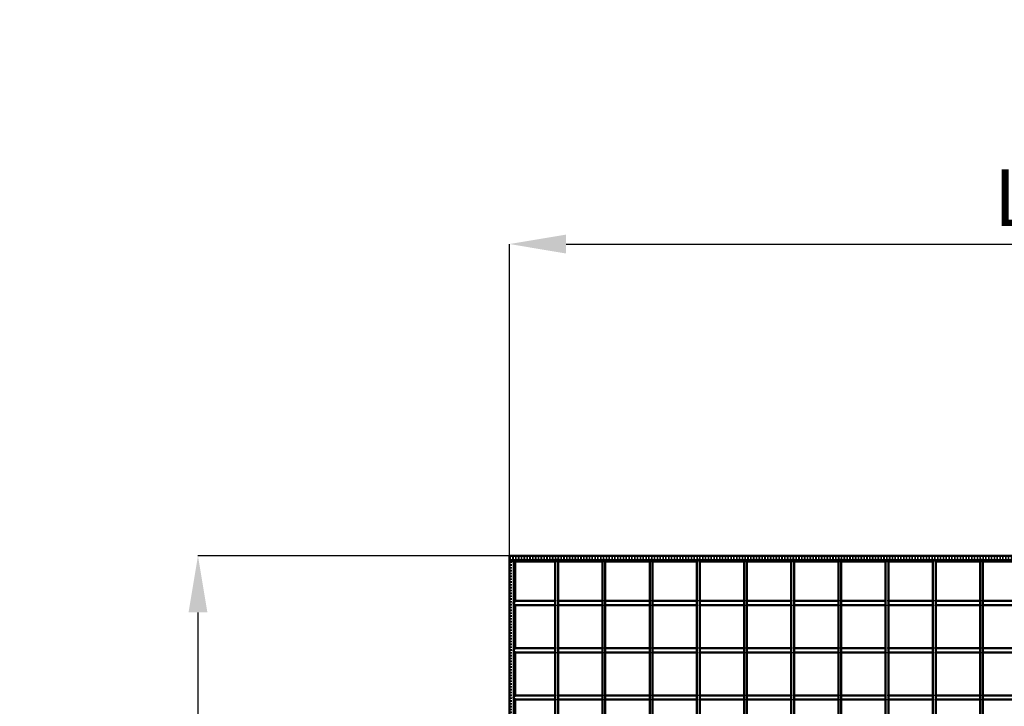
# Model space of a CAD drawing. Header units: millimetres. Extents: x -846 to 545, y -500 to 878.
# Tile 4 of 10: x -846 to -151, y 394 to 878. Entities that reach past the tile are written whole.
import ezdxf

# ---------------------------------------------------------------- set-up
doc = ezdxf.new("R2010")
doc.units = ezdxf.units.MM
doc.linetypes.add('Dashed', pattern=[2, 1, -1])
for name, color, linetype, lineweight in [('2d ConnectionPoints', 7, 'Continuous', 50), ('AM_0', 7, 'Continuous', 50), ('AM_5', 3, 'Continuous', 25), ('AM_9', 6, 'Dashed', 25)]:
    doc.layers.add(name, color=color, linetype=linetype, lineweight=lineweight)
doc.dimstyles.new('ISO-25', dxfattribs={"dimtxt": 2.5, "dimasz": 2.5, "dimexe": 1.25, "dimexo": 0.625, "dimtad": 1, "dimtxsty": 'Standard', "dimcen": 2.5, "dimadec": 0, "dimazin": 0, "dimtfac": 1, "dimtmove": 0, "dimatfit": 3, "dimfxl": 1, "dimarcsym": 0})

# ---------------------------------------------------------------- blocks, each defined once
blk = doc.blocks.new('3_LP330333P350110001000VERTICALC1_0_in_LPP33033311100010003500_4')
at = {"layer": 'AM_0'}
for p, q in [((-467.62, -497), (-467.62, 497)), ((-465.62, 497), (-467.62, 497)), ((-465.62, -497), (-465.62, 497)), ((-465.62, -497), (-467.62, -497))]:
    blk.add_line(p, q, dxfattribs=at)
blk = doc.blocks.new('4_LP330333P350110001000VERTICALC2_0_in_LPP33033311100010003500_4')
at = {"layer": 'AM_0'}
for p, q in [((-434.29, -497), (-434.29, 497)), ((-432.29, 497), (-434.29, 497)), ((-432.29, -497), (-432.29, 497)), ((-432.29, -497), (-434.29, -497))]:
    blk.add_line(p, q, dxfattribs=at)
blk = doc.blocks.new('5_LP330333P350110001000VERTICALC3_0_in_LPP33033311100010003500_4')
at = {"layer": 'AM_0'}
for p, q in [((-400.96, -497), (-400.96, 497)), ((-398.96, 497), (-400.96, 497)), ((-398.96, -497), (-398.96, 497)), ((-398.96, -497), (-400.96, -497))]:
    blk.add_line(p, q, dxfattribs=at)
blk = doc.blocks.new('6_LP330333P350110001000VERTICALC4_0_in_LPP33033311100010003500_4')
at = {"layer": 'AM_0'}
for p, q in [((-367.63, -497), (-367.63, 497)), ((-365.63, 497), (-367.63, 497)), ((-365.63, -497), (-365.63, 497)), ((-365.63, -497), (-367.63, -497))]:
    blk.add_line(p, q, dxfattribs=at)
blk = doc.blocks.new('7_LP330333P350110001000VERTICALC5_0_in_LPP33033311100010003500_4')
at = {"layer": 'AM_0'}
for p, q in [((-334.3, -497), (-334.3, 497)), ((-332.3, 497), (-334.3, 497)), ((-332.3, -497), (-332.3, 497)), ((-332.3, -497), (-334.3, -497))]:
    blk.add_line(p, q, dxfattribs=at)
blk = doc.blocks.new('8_LP330333P350110001000VERTICALC6_0_in_LPP33033311100010003500_4')
at = {"layer": 'AM_0'}
for p, q in [((-300.97, -497), (-300.97, 497)), ((-298.97, 497), (-300.97, 497)), ((-298.97, -497), (-298.97, 497)), ((-298.97, -497), (-300.97, -497))]:
    blk.add_line(p, q, dxfattribs=at)
blk = doc.blocks.new('9_LP330333P350110001000VERTICALC7_0_in_LPP33033311100010003500_4')
at = {"layer": 'AM_0'}
for p, q in [((-267.64, -497), (-267.64, 497)), ((-265.64, 497), (-267.64, 497)), ((-265.64, -497), (-265.64, 497)), ((-265.64, -497), (-267.64, -497))]:
    blk.add_line(p, q, dxfattribs=at)
blk = doc.blocks.new('10_LP330333P350110001000VERTICALC8_0_in_LPP33033311100010003500_4')
at = {"layer": 'AM_0'}
for p, q in [((-234.31, -497), (-234.31, 497)), ((-232.31, 497), (-234.31, 497)), ((-232.31, -497), (-232.31, 497)), ((-232.31, -497), (-234.31, -497))]:
    blk.add_line(p, q, dxfattribs=at)
blk = doc.blocks.new('11_LP330333P350110001000VERTICALC9_0_in_LPP33033311100010003500_4')
at = {"layer": 'AM_0'}
for p, q in [((-200.98, -497), (-200.98, 497)), ((-198.98, 497), (-200.98, 497)), ((-198.98, -497), (-198.98, 497)), ((-198.98, -497), (-200.98, -497))]:
    blk.add_line(p, q, dxfattribs=at)
blk = doc.blocks.new('12_dxk8jpgbps7bwgs6sissy9bfq________0_in_LPP33033311100010003500_4')
at = {"layer": 'AM_0'}
for p, q in [((-167.65, -497), (-167.65, 497)), ((-165.65, 497), (-167.65, 497)), ((-165.65, -497), (-165.65, 497)), ((-165.65, -497), (-167.65, -497))]:
    blk.add_line(p, q, dxfattribs=at)
blk = doc.blocks.new('32_jwcoudhm3m8qs2n1itaudsbrq________0_in_LPP33033311100010003500_4')
at = {"layer": 'AM_0'}
for p, q in [((-500, 500), (500, 500)), ((-500, 497), (-500, 500)), ((-500, 497), (500, 497)), ((-496.05, 496.05), (-467.62, 496.05)), ((-465.62, 496.05), (-434.29, 496.05)), ((-432.29, 496.05), (-400.96, 496.05)), ((-398.96, 496.05), (-367.63, 496.05)), ((-365.63, 496.05), (-334.3, 496.05)), ((-332.3, 496.05), (-300.97, 496.05)), ((-298.97, 496.05), (-267.64, 496.05)), ((-265.64, 496.05), (-234.31, 496.05)), ((-232.31, 496.05), (-200.98, 496.05)), ((-198.98, 496.05), (-167.65, 496.05)), ((-165.65, 496.05), (-134.32, 496.05))]:
    blk.add_line(p, q, dxfattribs=at)
at = {"layer": 'AM_9'}
for p, q in [((-500, 498.92), (500, 498.92)), ((-500, 498.4), (500, 498.4)), ((-500, 496.05), (-496.05, 496.05)), ((-467.62, 496.05), (-465.62, 496.05)), ((-434.29, 496.05), (-432.29, 496.05)), ((-400.96, 496.05), (-398.96, 496.05)), ((-367.63, 496.05), (-365.63, 496.05)), ((-334.3, 496.05), (-332.3, 496.05)), ((-300.97, 496.05), (-298.97, 496.05)), ((-267.64, 496.05), (-265.64, 496.05)), ((-234.31, 496.05), (-232.31, 496.05)), ((-200.98, 496.05), (-198.98, 496.05)), ((-167.65, 496.05), (-165.65, 496.05))]:
    blk.add_line(p, q, dxfattribs=at)
blk = doc.blocks.new('59_1xtba3bqgjpgudobtf926lygj________0_in_LPP33033311100010003500_4')
at = {"layer": 'AM_0'}
for p, q in [((-467.62, 401.46), (-497, 401.46)), ((-497, 401.46), (-497, 398.46)), ((-467.62, 398.46), (-497, 398.46)), ((-467.62, 401.46), (-467.62, 398.46)), ((-434.29, 401.46), (-465.62, 401.46)), ((-465.62, 398.46), (-465.62, 401.46)), ((-434.29, 398.46), (-465.62, 398.46)), ((-434.29, 401.46), (-434.29, 398.46)), ((-432.29, 398.46), (-432.29, 401.46)), ((-400.96, 401.46), (-432.29, 401.46)), ((-400.96, 398.46), (-432.29, 398.46)), ((-400.96, 401.46), (-400.96, 398.46)), ((-398.96, 398.46), (-398.96, 401.46)), ((-367.63, 401.46), (-398.96, 401.46)), ((-367.63, 398.46), (-398.96, 398.46)), ((-367.63, 401.46), (-367.63, 398.46)), ((-365.63, 398.46), (-365.63, 401.46)), ((-334.3, 401.46), (-365.63, 401.46)), ((-334.3, 398.46), (-365.63, 398.46)), ((-334.3, 401.46), (-334.3, 398.46)), ((-300.97, 401.46), (-332.3, 401.46)), ((-332.3, 398.46), (-332.3, 401.46)), ((-300.97, 398.46), (-332.3, 398.46)), ((-300.97, 401.46), (-300.97, 398.46)), ((-298.97, 398.46), (-298.97, 401.46)), ((-267.64, 401.46), (-298.97, 401.46)), ((-267.64, 398.46), (-298.97, 398.46)), ((-267.64, 401.46), (-267.64, 398.46)), ((-265.64, 398.46), (-265.64, 401.46)), ((-234.31, 401.46), (-265.64, 401.46)), ((-234.31, 398.46), (-265.64, 398.46)), ((-234.31, 401.46), (-234.31, 398.46)), ((-232.31, 398.46), (-232.31, 401.46)), ((-200.98, 401.46), (-232.31, 401.46)), ((-200.98, 398.46), (-232.31, 398.46)), ((-200.98, 401.46), (-200.98, 398.46)), ((-198.98, 398.46), (-198.98, 401.46)), ((-167.65, 401.46), (-198.98, 401.46)), ((-167.65, 398.46), (-198.98, 398.46)), ((-167.65, 401.46), (-167.65, 398.46)), ((-165.65, 398.46), (-165.65, 401.46)), ((-134.32, 401.46), (-165.65, 401.46)), ((-134.32, 398.46), (-165.65, 398.46))]:
    blk.add_line(p, q, dxfattribs=at)
at = {"layer": 'AM_9'}
for p, q in [((-465.62, 401.46), (-467.62, 401.46)), ((-467.62, 398.46), (-465.62, 398.46)), ((-432.29, 401.46), (-434.29, 401.46)), ((-434.29, 398.46), (-432.29, 398.46)), ((-398.96, 401.46), (-400.96, 401.46)), ((-400.96, 398.46), (-398.96, 398.46)), ((-365.63, 401.46), (-367.63, 401.46)), ((-367.63, 398.46), (-365.63, 398.46)), ((-332.3, 401.46), (-334.3, 401.46)), ((-334.3, 398.46), (-332.3, 398.46)), ((-298.97, 401.46), (-300.97, 401.46)), ((-300.97, 398.46), (-298.97, 398.46)), ((-265.64, 401.46), (-267.64, 401.46)), ((-267.64, 398.46), (-265.64, 398.46)), ((-232.31, 401.46), (-234.31, 401.46)), ((-234.31, 398.46), (-232.31, 398.46)), ((-198.98, 401.46), (-200.98, 401.46)), ((-200.98, 398.46), (-198.98, 398.46)), ((-165.65, 401.46), (-167.65, 401.46)), ((-167.65, 398.46), (-165.65, 398.46))]:
    blk.add_line(p, q, dxfattribs=at)
blk = doc.blocks.new('60_soiwun4p2mshk7lzi238smm9p________0_in_LPP33033311100010003500_4')
at = {"layer": 'AM_0'}
for p, q in [((-467.62, 434.79), (-497, 434.79)), ((-497, 434.79), (-497, 431.79)), ((-467.62, 431.79), (-497, 431.79)), ((-467.62, 434.79), (-467.62, 431.79)), ((-434.29, 434.79), (-465.62, 434.79)), ((-465.62, 431.79), (-465.62, 434.79)), ((-434.29, 431.79), (-465.62, 431.79)), ((-434.29, 434.79), (-434.29, 431.79)), ((-432.29, 431.79), (-432.29, 434.79)), ((-400.96, 434.79), (-432.29, 434.79)), ((-400.96, 431.79), (-432.29, 431.79)), ((-400.96, 434.79), (-400.96, 431.79)), ((-398.96, 431.79), (-398.96, 434.79)), ((-367.63, 434.79), (-398.96, 434.79)), ((-367.63, 431.79), (-398.96, 431.79)), ((-367.63, 434.79), (-367.63, 431.79)), ((-365.63, 431.79), (-365.63, 434.79)), ((-334.3, 434.79), (-365.63, 434.79)), ((-334.3, 431.79), (-365.63, 431.79)), ((-334.3, 434.79), (-334.3, 431.79)), ((-300.97, 434.79), (-332.3, 434.79)), ((-332.3, 431.79), (-332.3, 434.79)), ((-300.97, 431.79), (-332.3, 431.79)), ((-300.97, 434.79), (-300.97, 431.79)), ((-298.97, 431.79), (-298.97, 434.79)), ((-267.64, 434.79), (-298.97, 434.79)), ((-267.64, 431.79), (-298.97, 431.79)), ((-267.64, 434.79), (-267.64, 431.79)), ((-265.64, 431.79), (-265.64, 434.79)), ((-234.31, 434.79), (-265.64, 434.79)), ((-234.31, 431.79), (-265.64, 431.79)), ((-234.31, 434.79), (-234.31, 431.79)), ((-232.31, 431.79), (-232.31, 434.79)), ((-200.98, 434.79), (-232.31, 434.79)), ((-200.98, 431.79), (-232.31, 431.79)), ((-200.98, 434.79), (-200.98, 431.79)), ((-198.98, 431.79), (-198.98, 434.79)), ((-167.65, 434.79), (-198.98, 434.79)), ((-167.65, 431.79), (-198.98, 431.79)), ((-167.65, 434.79), (-167.65, 431.79)), ((-165.65, 431.79), (-165.65, 434.79)), ((-134.32, 434.79), (-165.65, 434.79)), ((-134.32, 431.79), (-165.65, 431.79))]:
    blk.add_line(p, q, dxfattribs=at)
at = {"layer": 'AM_9'}
for p, q in [((-465.62, 434.79), (-467.62, 434.79)), ((-467.62, 431.79), (-465.62, 431.79)), ((-432.29, 434.79), (-434.29, 434.79)), ((-434.29, 431.79), (-432.29, 431.79)), ((-398.96, 434.79), (-400.96, 434.79)), ((-400.96, 431.79), (-398.96, 431.79)), ((-365.63, 434.79), (-367.63, 434.79)), ((-367.63, 431.79), (-365.63, 431.79)), ((-332.3, 434.79), (-334.3, 434.79)), ((-334.3, 431.79), (-332.3, 431.79)), ((-298.97, 434.79), (-300.97, 434.79)), ((-300.97, 431.79), (-298.97, 431.79)), ((-265.64, 434.79), (-267.64, 434.79)), ((-267.64, 431.79), (-265.64, 431.79)), ((-232.31, 434.79), (-234.31, 434.79)), ((-234.31, 431.79), (-232.31, 431.79)), ((-198.98, 434.79), (-200.98, 434.79)), ((-200.98, 431.79), (-198.98, 431.79)), ((-165.65, 434.79), (-167.65, 434.79)), ((-167.65, 431.79), (-165.65, 431.79))]:
    blk.add_line(p, q, dxfattribs=at)
blk = doc.blocks.new('61_ppggsiohlq3blco5y5aghzkfh________0_in_LPP33033311100010003500_4')
at = {"layer": 'AM_0'}
for p, q in [((-467.62, 468.12), (-497, 468.12)), ((-497, 468.12), (-497, 465.12)), ((-467.62, 468.12), (-467.62, 465.12)), ((-434.29, 468.12), (-465.62, 468.12)), ((-465.62, 465.12), (-465.62, 468.12)), ((-434.29, 468.12), (-434.29, 465.12)), ((-432.29, 465.12), (-432.29, 468.12)), ((-400.96, 468.12), (-432.29, 468.12)), ((-400.96, 468.12), (-400.96, 465.12)), ((-398.96, 465.12), (-398.96, 468.12)), ((-367.63, 468.12), (-398.96, 468.12)), ((-367.63, 468.12), (-367.63, 465.12)), ((-365.63, 465.12), (-365.63, 468.12)), ((-334.3, 468.12), (-365.63, 468.12)), ((-334.3, 468.12), (-334.3, 465.12)), ((-300.97, 468.12), (-332.3, 468.12)), ((-332.3, 465.12), (-332.3, 468.12)), ((-300.97, 468.12), (-300.97, 465.12)), ((-298.97, 465.12), (-298.97, 468.12)), ((-267.64, 468.12), (-298.97, 468.12)), ((-267.64, 468.12), (-267.64, 465.12)), ((-265.64, 465.12), (-265.64, 468.12)), ((-234.31, 468.12), (-265.64, 468.12)), ((-234.31, 468.12), (-234.31, 465.12)), ((-232.31, 465.12), (-232.31, 468.12)), ((-200.98, 468.12), (-232.31, 468.12)), ((-200.98, 468.12), (-200.98, 465.12)), ((-198.98, 465.12), (-198.98, 468.12)), ((-167.65, 468.12), (-198.98, 468.12)), ((-167.65, 468.12), (-167.65, 465.12)), ((-165.65, 465.12), (-165.65, 468.12)), ((-134.32, 468.12), (-165.65, 468.12)), ((-467.62, 465.12), (-497, 465.12)), ((-434.29, 465.12), (-465.62, 465.12)), ((-400.96, 465.12), (-432.29, 465.12)), ((-367.63, 465.12), (-398.96, 465.12)), ((-334.3, 465.12), (-365.63, 465.12)), ((-300.97, 465.12), (-332.3, 465.12)), ((-267.64, 465.12), (-298.97, 465.12)), ((-234.31, 465.12), (-265.64, 465.12)), ((-200.98, 465.12), (-232.31, 465.12)), ((-167.65, 465.12), (-198.98, 465.12)), ((-134.32, 465.12), (-165.65, 465.12))]:
    blk.add_line(p, q, dxfattribs=at)
at = {"layer": 'AM_9'}
for p, q in [((-465.62, 468.12), (-467.62, 468.12)), ((-432.29, 468.12), (-434.29, 468.12)), ((-398.96, 468.12), (-400.96, 468.12)), ((-365.63, 468.12), (-367.63, 468.12)), ((-332.3, 468.12), (-334.3, 468.12)), ((-298.97, 468.12), (-300.97, 468.12)), ((-265.64, 468.12), (-267.64, 468.12)), ((-232.31, 468.12), (-234.31, 468.12)), ((-198.98, 468.12), (-200.98, 468.12)), ((-165.65, 468.12), (-167.65, 468.12)), ((-467.62, 465.12), (-465.62, 465.12)), ((-434.29, 465.12), (-432.29, 465.12)), ((-400.96, 465.12), (-398.96, 465.12)), ((-367.63, 465.12), (-365.63, 465.12)), ((-334.3, 465.12), (-332.3, 465.12)), ((-300.97, 465.12), (-298.97, 465.12)), ((-267.64, 465.12), (-265.64, 465.12)), ((-234.31, 465.12), (-232.31, 465.12)), ((-200.98, 465.12), (-198.98, 465.12)), ((-167.65, 465.12), (-165.65, 465.12))]:
    blk.add_line(p, q, dxfattribs=at)
blk = doc.blocks.new('62_LP330333P350110001000VERTICAL2_0_in_LPP33033311100010003500_4')
at = {"layer": 'AM_0'}
for p, q in [((-497, 497), (-500, 497)), ((-500, -497), (-500, 497)), ((-497, -497), (-497, 497)), ((-496.05, 468.12), (-496.05, 496.05)), ((-496.05, 434.79), (-496.05, 465.12)), ((-496.05, 401.46), (-496.05, 431.79)), ((-496.05, 368.13), (-496.05, 398.46)), ((-496.05, 334.8), (-496.05, 365.13)), ((-496.05, 301.47), (-496.05, 331.8)), ((-496.05, 268.14), (-496.05, 298.47)), ((-496.05, 234.81), (-496.05, 265.14)), ((-496.05, 201.48), (-496.05, 231.81)), ((-496.05, 168.15), (-496.05, 198.48)), ((-496.05, 134.82), (-496.05, 165.15)), ((-496.05, 101.49), (-496.05, 131.82)), ((-496.05, 68.16), (-496.05, 98.49)), ((-496.05, 34.83), (-496.05, 65.16)), ((-496.05, 1.5), (-496.05, 31.83)), ((-496.05, -31.83), (-496.05, -1.5)), ((-496.05, -65.16), (-496.05, -34.83)), ((-496.05, -98.49), (-496.05, -68.16)), ((-496.05, -131.82), (-496.05, -101.49)), ((-496.05, -165.15), (-496.05, -134.82)), ((-496.05, -198.48), (-496.05, -168.15)), ((-496.05, -231.81), (-496.05, -201.48)), ((-496.05, -265.14), (-496.05, -234.81)), ((-496.05, -298.47), (-496.05, -268.14)), ((-496.05, -331.8), (-496.05, -301.47)), ((-496.05, -365.13), (-496.05, -334.8)), ((-496.05, -398.46), (-496.05, -368.13)), ((-496.05, -431.79), (-496.05, -401.46)), ((-496.05, -465.12), (-496.05, -434.79)), ((-496.05, -496.05), (-496.05, -468.12)), ((-497, -497), (-500, -497))]:
    blk.add_line(p, q, dxfattribs=at)
at = {"layer": 'AM_9'}
for p, q in [((-498.99, -497), (-498.99, 497)), ((-498.55, -497), (-498.55, 497)), ((-496.05, 496.05), (-496.05, 497)), ((-496.05, 465.12), (-496.05, 468.12)), ((-496.05, 431.79), (-496.05, 434.79)), ((-496.05, 398.46), (-496.05, 401.46)), ((-496.05, 365.13), (-496.05, 368.13)), ((-496.05, 331.8), (-496.05, 334.8)), ((-496.05, 298.47), (-496.05, 301.47)), ((-496.05, 265.14), (-496.05, 268.14)), ((-496.05, 231.81), (-496.05, 234.81)), ((-496.05, 198.48), (-496.05, 201.48)), ((-496.05, 165.15), (-496.05, 168.15)), ((-496.05, 131.82), (-496.05, 134.82)), ((-496.05, 98.49), (-496.05, 101.49)), ((-496.05, 65.16), (-496.05, 68.16)), ((-496.05, 31.83), (-496.05, 34.83)), ((-496.05, -1.5), (-496.05, 1.5)), ((-496.05, -34.83), (-496.05, -31.83)), ((-496.05, -68.16), (-496.05, -65.16)), ((-496.05, -101.49), (-496.05, -98.49)), ((-496.05, -134.82), (-496.05, -131.82)), ((-496.05, -168.15), (-496.05, -165.15)), ((-496.05, -201.48), (-496.05, -198.48)), ((-496.05, -234.81), (-496.05, -231.81)), ((-496.05, -268.14), (-496.05, -265.14)), ((-496.05, -301.47), (-496.05, -298.47)), ((-496.05, -334.8), (-496.05, -331.8)), ((-496.05, -368.13), (-496.05, -365.13)), ((-496.05, -401.46), (-496.05, -398.46)), ((-496.05, -434.79), (-496.05, -431.79)), ((-496.05, -468.12), (-496.05, -465.12)), ((-496.05, -497), (-496.05, -496.05))]:
    blk.add_line(p, q, dxfattribs=at)
blk = doc.blocks.new('*D63')
at = {"layer": 'AM_5', "color": 0, "lineweight": -2}
for p, q in [((-500, 500), (-500, 720)), ((-460, 720), (460, 720)), ((500, 500), (500, 720))]:
    blk.add_line(p, q, dxfattribs=at)
at = {"layer": 'AM_5', "color": 0}
for points in [[(-460, 726.67), (-460, 713.33), (-500, 720)], [(460, 713.33), (460, 726.67), (500, 720)]]:
    blk.add_solid(points, dxfattribs=at)
at = {"layer": 'Defpoints', "color": 0}
for p in [(500, 720), (-500, 500), (500, 500)]:
    blk.add_point(p, dxfattribs=at)
at = {"layer": 'AM_5', "color": 0, "insert": (0, 752.42), "char_height": 40, "attachment_point": 5}
blk.add_mtext('L = 1000 mm', dxfattribs=at)
blk = doc.blocks.new('*D65')
at = {"layer": 'AM_5', "color": 0, "lineweight": -2}
for p, q in [((-500, 500), (-720, 500)), ((-720, 460), (-720, 208.94)), ((-720, -460), (-720, -208.94)), ((-500, -500), (-720, -500))]:
    blk.add_line(p, q, dxfattribs=at)
at = {"layer": 'AM_5', "color": 0}
for points in [[(-713.33, 460), (-726.67, 460), (-720, 500)], [(-726.67, -460), (-713.33, -460), (-720, -500)]]:
    blk.add_solid(points, dxfattribs=at)
at = {"layer": 'Defpoints', "color": 0}
for p in [(-500, 500), (-720, -500), (-500, -500)]:
    blk.add_point(p, dxfattribs=at)
at = {"layer": 'AM_5', "color": 0, "insert": (-720, 0), "char_height": 40, "attachment_point": 5, "rotation": 90}
blk.add_mtext('B = 1000 mm', dxfattribs=at)

msp = doc.modelspace()

# ---------------------------------------------------------------- linework, layer by layer
at = {"layer": '2d ConnectionPoints'}
for p in [(-466.62, 497), (-466.62, 497), (-433.29, 497), (-433.29, 497), (-399.96, 497), (-399.96, 497), (-366.63, 497), (-366.63, 497), (-333.3, 497), (-333.3, 497), (-299.97, 497), (-299.97, 497), (-266.64, 497), (-266.64, 497), (-233.31, 497), (-233.31, 497), (-199.98, 497), (-199.98, 497), (-166.65, 497), (-166.65, 497), (-497, 466.62), (-497, 466.62), (-497, 433.29), (-497, 433.29), (-497, 399.96), (-497, 399.96)]:
    msp.add_point(p, dxfattribs=at)

# ---------------------------------------------------------------- block references
for name in ['32_jwcoudhm3m8qs2n1itaudsbrq________0_in_LPP33033311100010003500_4', '62_LP330333P350110001000VERTICAL2_0_in_LPP33033311100010003500_4', '3_LP330333P350110001000VERTICALC1_0_in_LPP33033311100010003500_4', '4_LP330333P350110001000VERTICALC2_0_in_LPP33033311100010003500_4', '5_LP330333P350110001000VERTICALC3_0_in_LPP33033311100010003500_4', '6_LP330333P350110001000VERTICALC4_0_in_LPP33033311100010003500_4', '7_LP330333P350110001000VERTICALC5_0_in_LPP33033311100010003500_4', '8_LP330333P350110001000VERTICALC6_0_in_LPP33033311100010003500_4', '9_LP330333P350110001000VERTICALC7_0_in_LPP33033311100010003500_4', '10_LP330333P350110001000VERTICALC8_0_in_LPP33033311100010003500_4', '11_LP330333P350110001000VERTICALC9_0_in_LPP33033311100010003500_4', '12_dxk8jpgbps7bwgs6sissy9bfq________0_in_LPP33033311100010003500_4', '61_ppggsiohlq3blco5y5aghzkfh________0_in_LPP33033311100010003500_4', '60_soiwun4p2mshk7lzi238smm9p________0_in_LPP33033311100010003500_4', '59_1xtba3bqgjpgudobtf926lygj________0_in_LPP33033311100010003500_4']:
    msp.add_blockref(name, (0, 0))

# ---------------------------------------------------------------- dimensions: what is measured, and where the dimension line sits
at = {"layer": 'AM_5'}
dim = msp.add_linear_dim(base=(500, 720), p1=(-500, 500), p2=(500, 500), text='L = 1000 mm', dimstyle='ISO-25', override={"dimtxt": 40, "dimasz": 40, "dimexe": 0, "dimexo": 0, "dimgap": 12}, dxfattribs=at)
dim.commit()
dim.dimension.update_dxf_attribs({"geometry": '*D63', "text_midpoint": (0, 720), "dimtype": 160})
dim = msp.add_linear_dim(base=(-720, -500), p1=(-500, 500), p2=(-500, -500), angle=90, text='B = 1000 mm', dimstyle='ISO-25', override={"dimtxt": 40, "dimasz": 40, "dimexe": 0, "dimexo": 0, "dimgap": 12}, dxfattribs=at)
dim.commit()
dim.dimension.update_dxf_attribs({"geometry": '*D65', "text_midpoint": (-720, 0), "dimtype": 160, "text_rotation": 90})

doc.saveas('drawing.dxf')
